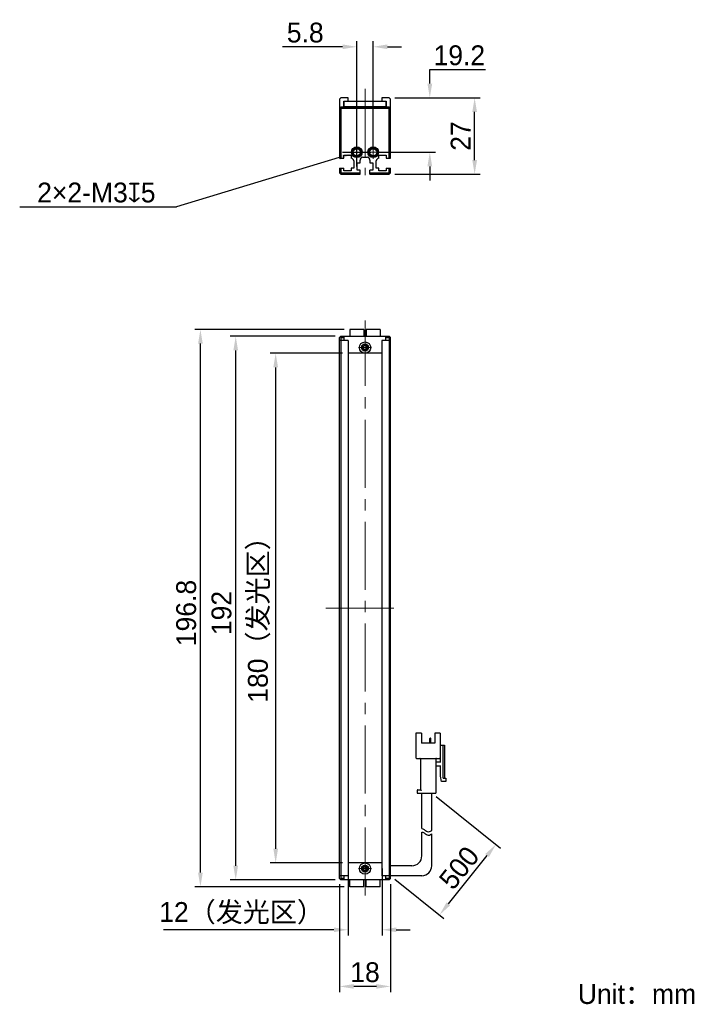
# Model space of a CAD drawing. Header units: millimetres. Extents: x 65 to 186, y 68 to 242.
import ezdxf

# ---------------------------------------------------------------- set-up
doc = ezdxf.new("R2010")
doc.units = ezdxf.units.MM
doc.header["$PDSIZE"] = -5
doc.linetypes.add('点画线', pattern=[18, 12, -2, 2, -2])
for name, color, linetype, lineweight in [('中心线层', 1, '点画线', 18), ('标注', 3, 'Continuous', 25), ('粗实线', 7, 'Continuous', 30), ('粗实线层', 7, 'Continuous', 35)]:
    doc.layers.add(name, color=color, linetype=linetype, lineweight=lineweight)
doc.styles.add('标准', font='txt', dxfattribs={"width": 0.667})
doc.dimstyles.new('CST Standard', dxfattribs={"dimtxt": 3.5, "dimasz": 2.5, "dimexe": 1, "dimexo": 1, "dimgap": 0.6, "dimtad": 1, "dimtoh": 1, "dimdsep": 46, "dimtxsty": 'Standard', "dimcen": -2.5, "dimdle": 5, "dimadec": 0, "dimazin": 2, "dimtfac": 1, "dimtofl": 0, "dimtmove": 0, "dimatfit": 0, "dimfxl": 1, "dimtolj": 1, "dimarcsym": 0})

# ---------------------------------------------------------------- blocks, each defined once
blk = doc.blocks.new('*X1')
at = {"layer": 'Defpoints', "color": 0}
for p in [(130.05, 227.93), (137.24, 227.93), (127.25, 218.33)]:
    blk.add_point(p, dxfattribs=at)
at = {"layer": '标注', "color": 9, "linetype": 'Continuous', "lineweight": -2, "ltscale": 3}
for p, q in [((137.24, 232.93), (147.06, 232.93)), ((137.24, 230.43), (137.24, 232.93)), ((137.24, 215.83), (137.24, 213.33))]:
    blk.add_line(p, q, dxfattribs=at)
at = {"layer": '标注', "color": 0, "linetype": 'Continuous', "lineweight": -2, "ltscale": 3}
for p, q in [((131.05, 227.93), (138.24, 227.93)), ((128.25, 218.33), (138.24, 218.33))]:
    blk.add_line(p, q, dxfattribs=at)
at = {"layer": '标注', "color": 9}
for points in [[(136.82, 230.43), (137.66, 230.43), (137.24, 227.93)], [(137.66, 215.83), (136.82, 215.83), (137.24, 218.33)]]:
    blk.add_solid(points, dxfattribs=at)
at = {"layer": '标注', "color": 7, "insert": (142.45, 235.42), "char_height": 3.5, "attachment_point": 5}
blk.add_mtext('\\A1;\\A1;{\\fFZLanTingHei-R-GBK|b0|i0|c134|p2;19.2}', dxfattribs=at)
blk = doc.blocks.new('*X2')
at = {"layer": 'Defpoints', "color": 0}
for p in [(127.25, 236.94), (124.35, 218.33), (127.25, 218.33)]:
    blk.add_point(p, dxfattribs=at)
at = {"layer": '标注', "color": 9, "linetype": 'Continuous', "lineweight": -2, "ltscale": 3}
for p, q in [((121.85, 236.94), (111.26, 236.94)), ((129.75, 236.94), (132.25, 236.94))]:
    blk.add_line(p, q, dxfattribs=at)
at = {"layer": '标注', "color": 0, "linetype": 'Continuous', "lineweight": -2, "ltscale": 3}
for p, q in [((124.35, 219.33), (124.35, 237.94)), ((127.25, 219.33), (127.25, 237.94))]:
    blk.add_line(p, q, dxfattribs=at)
at = {"layer": '标注', "color": 9}
for points in [[(121.85, 236.53), (121.85, 237.36), (124.35, 236.94)], [(129.75, 237.36), (129.75, 236.53), (127.25, 236.94)]]:
    blk.add_solid(points, dxfattribs=at)
at = {"layer": '标注', "color": 7, "insert": (115.25, 239.43), "char_height": 3.5, "attachment_point": 5}
blk.add_mtext('\\A1;\\A1;{\\fFZLanTingHei-R-GBK|b0|i0|c134|p2;5.8}', dxfattribs=at)
blk = doc.blocks.new('*X3')
at = {"layer": 'Defpoints', "color": 0}
for p in [(110.03, 182.83), (122.8, 182.83), (122.8, 92.83)]:
    blk.add_point(p, dxfattribs=at)
at = {"layer": '标注', "color": 0, "linetype": 'Continuous', "lineweight": -2, "ltscale": 3}
for p, q in [((121.8, 182.83), (109.03, 182.83)), ((121.8, 92.83), (109.03, 92.83))]:
    blk.add_line(p, q, dxfattribs=at)
at = {"layer": '标注', "color": 9, "linetype": 'Continuous', "lineweight": -2, "ltscale": 3}
blk.add_line((110.03, 95.33), (110.03, 180.33), dxfattribs=at)
at = {"layer": '标注', "color": 9}
for points in [[(110.45, 180.33), (109.62, 180.33), (110.03, 182.83)], [(109.62, 95.33), (110.45, 95.33), (110.03, 92.83)]]:
    blk.add_solid(points, dxfattribs=at)
at = {"layer": '标注', "color": 7, "insert": (107.12, 136.96), "char_height": 3.5, "attachment_point": 5, "rotation": 90}
blk.add_mtext('\\A1;\\A1;{\\fFZLanTingHei-R-GBK|b0|i0|c134|p2;180（发光区）}', dxfattribs=at)
blk = doc.blocks.new('*X4')
at = {"layer": 'Defpoints', "color": 0}
for p in [(102.98, 185.83), (121.55, 185.83), (121.55, 89.83)]:
    blk.add_point(p, dxfattribs=at)
at = {"layer": '标注', "color": 0, "linetype": 'Continuous', "lineweight": -2, "ltscale": 3}
for p, q in [((120.55, 185.83), (101.98, 185.83)), ((120.55, 89.83), (101.98, 89.83))]:
    blk.add_line(p, q, dxfattribs=at)
at = {"layer": '标注', "color": 9, "linetype": 'Continuous', "lineweight": -2, "ltscale": 3}
blk.add_line((102.98, 92.33), (102.98, 183.33), dxfattribs=at)
at = {"layer": '标注', "color": 9}
for points in [[(103.39, 183.33), (102.56, 183.33), (102.98, 185.83)], [(102.56, 92.33), (103.39, 92.33), (102.98, 89.83)]]:
    blk.add_solid(points, dxfattribs=at)
at = {"layer": '标注', "color": 7, "insert": (100.48, 136.96), "char_height": 3.5, "attachment_point": 5, "rotation": 90}
blk.add_mtext('\\A1;\\A1;{\\fFZLanTingHei-R-GBK|b0|i0|c134|p2;192}', dxfattribs=at)
blk = doc.blocks.new('*X5')
at = {"layer": 'Defpoints', "color": 0}
for p in [(122.8, 92.83), (128.8, 92.83), (122.8, 81.03)]:
    blk.add_point(p, dxfattribs=at)
at = {"layer": '标注', "color": 0, "linetype": 'Continuous', "lineweight": -2, "ltscale": 3}
for p, q in [((122.8, 91.83), (122.8, 80.03)), ((128.8, 91.83), (128.8, 80.03))]:
    blk.add_line(p, q, dxfattribs=at)
at = {"layer": '标注', "color": 9, "linetype": 'Continuous', "lineweight": -2, "ltscale": 3}
for p, q in [((120.3, 81.03), (90.23, 81.03)), ((131.3, 81.03), (133.8, 81.03))]:
    blk.add_line(p, q, dxfattribs=at)
at = {"layer": '标注', "color": 9}
for points in [[(120.3, 80.61), (120.3, 81.44), (122.8, 81.03)], [(131.3, 81.44), (131.3, 80.61), (128.8, 81.03)]]:
    blk.add_solid(points, dxfattribs=at)
at = {"layer": '标注', "color": 7, "insert": (104.01, 83.94), "char_height": 3.5, "attachment_point": 5}
blk.add_mtext('\\A1;\\A1;{\\fFZLanTingHei-R-GBK|b0|i0|c134|p2;12（发光区）}', dxfattribs=at)
blk = doc.blocks.new('*X6')
at = {"layer": 'Defpoints', "color": 0}
for p in [(121.3, 90.08), (130.3, 90.08), (121.3, 71.03)]:
    blk.add_point(p, dxfattribs=at)
at = {"layer": '标注', "color": 0, "linetype": 'Continuous', "lineweight": -2, "ltscale": 3}
for p, q in [((121.3, 89.08), (121.3, 70.03)), ((130.3, 89.08), (130.3, 70.03))]:
    blk.add_line(p, q, dxfattribs=at)
at = {"layer": '标注', "color": 9, "linetype": 'Continuous', "lineweight": -2, "ltscale": 3}
blk.add_line((127.8, 71.03), (123.8, 71.03), dxfattribs=at)
at = {"layer": '标注', "color": 9}
for points in [[(123.8, 71.45), (123.8, 70.62), (121.3, 71.03)], [(127.8, 70.62), (127.8, 71.45), (130.3, 71.03)]]:
    blk.add_solid(points, dxfattribs=at)
at = {"layer": '标注', "color": 7, "insert": (125.8, 73.52), "char_height": 3.5, "attachment_point": 5}
blk.add_mtext('\\A1;\\A1;{\\fFZLanTingHei-R-GBK|b0|i0|c134|p2;18}', dxfattribs=at)
blk = doc.blocks.new('*X7')
at = {"layer": 'Defpoints', "color": 0}
for p in [(96.75, 187.03), (123.1, 187.03), (123.1, 88.63)]:
    blk.add_point(p, dxfattribs=at)
at = {"layer": '标注', "color": 0, "linetype": 'Continuous', "lineweight": -2, "ltscale": 3}
for p, q in [((122.1, 187.03), (95.75, 187.03)), ((122.1, 88.63), (95.75, 88.63))]:
    blk.add_line(p, q, dxfattribs=at)
at = {"layer": '标注', "color": 9, "linetype": 'Continuous', "lineweight": -2, "ltscale": 3}
blk.add_line((96.75, 91.13), (96.75, 184.53), dxfattribs=at)
at = {"layer": '标注', "color": 9}
for points in [[(97.16, 184.53), (96.33, 184.53), (96.75, 187.03)], [(96.33, 91.13), (97.16, 91.13), (96.75, 88.63)]]:
    blk.add_solid(points, dxfattribs=at)
at = {"layer": '标注', "color": 7, "insert": (94.25, 136.96), "char_height": 3.5, "attachment_point": 5, "rotation": 90}
blk.add_mtext('\\A1;\\A1;{\\fFZLanTingHei-R-GBK|b0|i0|c134|p2;196.8}', dxfattribs=at)
blk = doc.blocks.new('*X8')
at = {"layer": 'Defpoints', "color": 0}
for p in [(123.63, 218.11), (125.07, 218.54)]:
    blk.add_point(p, dxfattribs=at)
at = {"layer": '标注', "color": 0, "linetype": 'Continuous', "ltscale": 3}
for p, q in [((124.35, 215.83), (124.35, 220.83)), ((121.85, 218.33), (126.85, 218.33))]:
    blk.add_line(p, q, dxfattribs=at)
at = {"layer": '标注', "color": 9, "linetype": 'Continuous', "lineweight": -2, "ltscale": 3}
for p in [(121.24, 217.38), (64.85, 208.69)]:
    blk.add_line(p, (92.51, 208.69), dxfattribs=at)
at = {"layer": '标注', "color": 9}
blk.add_solid([(121.36, 216.99), (121.12, 217.78), (123.63, 218.11)], dxfattribs=at)
at = {"layer": '标注', "color": 7, "insert": (78.38, 211.19), "char_height": 3.5, "attachment_point": 5}
blk.add_mtext('\\A1;\\A1;{\\fFZLanTingHei-R-GBK|b0|i0|c134|p2;2×2-M3\\fGDT|b1|i0|c0|p2;x\\fFZLanTingHei-R-GBK|b0|i0|c134|p2;5\\P}', dxfattribs=at)
blk = doc.blocks.new('*X9')
at = {"layer": 'Defpoints', "color": 0}
for p in [(137.58, 105.17), (148.91, 96.1), (130.3, 90.58)]:
    blk.add_point(p, dxfattribs=at)
at = {"layer": '标注', "color": 0, "linetype": 'Continuous', "lineweight": -2, "ltscale": 3}
for p, q in [((138.36, 104.54), (149.69, 95.47)), ((131.08, 89.96), (139.74, 83.03))]:
    blk.add_line(p, q, dxfattribs=at)
at = {"layer": '标注', "color": 9, "linetype": 'Continuous', "lineweight": -2, "ltscale": 3}
blk.add_line((140.52, 85.61), (147.35, 94.15), dxfattribs=at)
at = {"layer": '标注', "color": 9}
for points in [[(147.68, 93.89), (147.02, 94.41), (148.91, 96.1)], [(140.19, 85.87), (140.84, 85.35), (138.96, 83.66)]]:
    blk.add_solid(points, dxfattribs=at)
at = {"layer": '标注', "color": 7, "insert": (142.43, 91.97), "char_height": 3.5, "attachment_point": 5, "rotation": 51.3402}
blk.add_mtext('\\A1;{\\fFZLanTingHei-R-GBK|b0|i0|c134|p2;500}', dxfattribs=at)
blk = doc.blocks.new('*X10')
at = {"layer": 'Defpoints', "color": 0}
for p in [(130.05, 227.93), (145.15, 227.93), (130.05, 214.43)]:
    blk.add_point(p, dxfattribs=at)
at = {"layer": '标注', "color": 0, "linetype": 'Continuous', "lineweight": -2, "ltscale": 3}
for p, q in [((131.05, 227.93), (146.15, 227.93)), ((131.05, 214.43), (146.15, 214.43))]:
    blk.add_line(p, q, dxfattribs=at)
at = {"layer": '标注', "color": 9, "linetype": 'Continuous', "lineweight": -2, "ltscale": 3}
blk.add_line((145.15, 216.93), (145.15, 225.43), dxfattribs=at)
at = {"layer": '标注', "color": 9}
for points in [[(145.57, 225.43), (144.74, 225.43), (145.15, 227.93)], [(144.74, 216.93), (145.57, 216.93), (145.15, 214.43)]]:
    blk.add_solid(points, dxfattribs=at)
at = {"layer": '标注', "color": 7, "insert": (142.68, 221.18), "char_height": 3.5, "attachment_point": 5, "rotation": 90}
blk.add_mtext('\\A1;\\A1;{\\fFZLanTingHei-R-GBK|b0|i0|c134|p2;27}', dxfattribs=at)

msp = doc.modelspace()

# ---------------------------------------------------------------- linework, layer by layer
at = {"layer": '中心线层', "color": 0}
for p, q in [((125.7985, 229.5452), (125.7985, 214.2756)), ((124.3485, 217.1844), (124.3485, 219.4669)), ((127.2485, 217.1844), (127.2485, 219.4669)), ((125.4897, 218.3256), (123.2072, 218.3256)), ((125.4897, 218.3256), (123.6235, 218.3256)), ((128.3897, 218.3256), (126.1072, 218.3256)), ((128.3897, 218.3256), (126.5235, 218.3256)), ((125.7985, 87.0837), (125.7985, 188.5837)), ((125.7985, 184.975), (125.7985, 183.1087)), ((125.7985, 184.975), (125.7985, 182.6924)), ((126.9397, 183.8337), (124.6572, 183.8337)), ((118.9041, 137.8337), (132.6929, 137.8337)), ((125.7985, 92.975), (125.7985, 91.1087)), ((125.7985, 92.975), (125.7985, 90.6924)), ((126.9397, 91.8337), (124.6572, 91.8337))]:
    msp.add_line(p, q, dxfattribs=at)
at = {"layer": '粗实线', "color": 0, "ltscale": 3}
for p, q in [((121.5485, 227.9256), (121.2985, 227.6756)), ((122.7985, 227.9256), (121.5485, 227.9256)), ((122.7985, 227.3256), (122.7985, 227.9256)), ((128.7985, 227.9256), (128.7985, 227.3256)), ((130.0485, 227.9256), (128.7985, 227.9256)), ((130.2985, 227.6756), (130.0485, 227.9256)), ((121.2985, 227.6756), (121.2985, 217.2756)), ((121.5485, 226.2749), (121.2985, 226.0249)), ((121.4235, 226.1499), (121.5485, 226.0249)), ((130.0485, 226.2743), (121.5485, 226.2749)), ((121.5485, 226.0249), (121.5485, 217.2756)), ((130.0485, 226.0243), (121.5485, 226.0249)), ((122.0485, 226.2743), (122.0485, 227.3256)), ((122.0485, 227.3256), (129.5485, 227.3256)), ((122.1485, 226.3249), (122.1485, 227.3256)), ((129.4485, 226.3243), (122.1485, 226.3249)), ((129.4485, 227.3256), (129.4485, 226.3243)), ((129.5485, 227.3256), (129.5485, 226.2743)), ((130.2985, 226.0243), (130.0485, 226.2743)), ((130.1735, 226.1493), (130.0485, 226.0243)), ((130.0485, 217.2756), (130.0485, 226.0243)), ((130.2985, 217.2756), (130.2985, 227.6756)), ((122.0485, 217.2756), (122.0485, 217.7756)), ((122.0485, 217.7756), (123.3485, 217.7756)), ((123.3485, 217.7756), (123.3485, 217.2756)), ((125.4235, 217.4256), (126.1735, 217.4256)), ((128.2485, 217.7756), (129.5485, 217.7756)), ((128.2485, 217.2756), (128.2485, 217.7756)), ((129.5485, 217.7756), (129.5485, 217.2756)), ((121.2985, 217.2756), (122.0485, 217.2756)), ((123.7985, 216.7781), (123.7985, 215.5256)), ((124.4235, 216.4756), (124.9235, 216.4756)), ((124.4235, 215.1756), (124.4235, 216.4756)), ((124.9235, 216.4756), (124.9235, 216.9256)), ((126.6735, 216.9256), (126.6735, 216.4756)), ((126.6735, 216.4756), (127.1735, 216.4756)), ((127.1735, 216.4756), (127.1735, 215.1756)), ((127.7985, 215.5256), (127.7985, 216.7781)), ((129.5485, 217.2756), (130.2985, 217.2756)), ((121.2985, 215.5256), (122.0485, 215.5256)), ((121.2985, 215.5256), (121.2985, 214.6756)), ((121.2985, 214.6756), (121.5485, 214.7792)), ((121.2985, 214.6756), (121.5485, 214.4256)), ((121.5485, 215.5256), (121.5485, 214.7792)), ((121.5485, 214.7792), (121.652, 214.6756)), ((121.5485, 214.4256), (121.652, 214.6756)), ((121.5485, 214.4256), (124.9235, 214.4256)), ((121.652, 214.6756), (124.9235, 214.6756)), ((122.0485, 215.0256), (122.0485, 215.5256)), ((123.3485, 215.0256), (122.0485, 215.0256)), ((123.7985, 215.5256), (123.3485, 215.5256)), ((123.3485, 215.5256), (123.3485, 215.0256)), ((124.9235, 215.1756), (124.4235, 215.1756)), ((124.9235, 214.4256), (124.9235, 215.1756)), ((127.1735, 215.1756), (126.6735, 215.1756)), ((126.6735, 214.4256), (126.6735, 215.1756)), ((126.6735, 214.6756), (129.9449, 214.6756)), ((126.6735, 214.4256), (130.0485, 214.4256)), ((128.2485, 215.5256), (127.7985, 215.5256)), ((128.2485, 215.0256), (128.2485, 215.5256)), ((129.5485, 215.0256), (128.2485, 215.0256)), ((129.5485, 215.5256), (130.2985, 215.5256)), ((129.5485, 215.5256), (129.5485, 215.0256)), ((129.9449, 214.6756), (130.0485, 214.7792)), ((130.0485, 214.4256), (129.9449, 214.6756)), ((130.0485, 214.7792), (130.0485, 215.5256)), ((130.2985, 214.6756), (130.0485, 214.7792)), ((130.0485, 214.4256), (130.2985, 214.6756)), ((130.2985, 214.6756), (130.2985, 215.5256)), ((123.0985, 187.0337), (123.0985, 185.8337)), ((125.5985, 187.0337), (123.0985, 187.0337)), ((125.5985, 187.0337), (125.5985, 185.8337)), ((125.9985, 187.0337), (125.9985, 185.8337)), ((128.4985, 187.0337), (125.9985, 187.0337)), ((128.4985, 187.0337), (128.4985, 185.8337)), ((121.2985, 185.5837), (121.5485, 185.8337)), ((121.2985, 90.0837), (121.2985, 185.5837)), ((122.7985, 185.0837), (121.2985, 185.0837)), ((121.4235, 185.7087), (121.5484, 185.5837)), ((121.5484, 185.5837), (121.5485, 90.0837)), ((121.5484, 185.5837), (122.1485, 185.5837)), ((121.5485, 185.8337), (130.0485, 185.8337)), ((122.1485, 185.0837), (122.1485, 185.8337)), ((122.7985, 185.0837), (122.7985, 90.5837)), ((128.7985, 185.0837), (128.7985, 90.5837)), ((130.2985, 185.0837), (128.7985, 185.0837)), ((129.4485, 185.0837), (129.4485, 185.8337)), ((129.4485, 185.5837), (130.0485, 185.5837)), ((130.2985, 185.5837), (130.0485, 185.8337)), ((130.0485, 185.5837), (130.1735, 185.7087)), ((130.0485, 185.5837), (130.0485, 90.0837)), ((130.2985, 90.0837), (130.2985, 185.5837)), ((128.7985, 182.8337), (122.7985, 182.8337)), ((135.7678, 115.7254), (134.7761, 115.7254)), ((134.7761, 115.7254), (134.7761, 111.4087)), ((135.7678, 115.7254), (135.7678, 113.9754)), ((137.2258, 113.9754), (137.2258, 114.7804)), ((137.3719, 114.8387), (137.2841, 114.8387)), ((137.4303, 113.9754), (137.4303, 114.7804)), ((139.0928, 115.7254), (138.1011, 115.7254)), ((138.1011, 115.7254), (138.1011, 113.9754)), ((139.0928, 115.7254), (139.0928, 111.4087)), ((138.1011, 113.9754), (135.7678, 113.9754)), ((139.0928, 113.6254), (139.8511, 113.6254)), ((139.1511, 110.592), (139.1511, 113.6254)), ((139.5594, 113.6254), (139.5594, 107.9087)), ((139.8511, 113.6254), (139.8511, 107.792)), ((134.8928, 111.292), (138.9761, 111.292)), ((139.1511, 112.9254), (139.0928, 112.9254)), ((135.5928, 111.1754), (135.5928, 105.7504)), ((138.2761, 111.1754), (138.2761, 105.167)), ((138.3928, 110.7087), (139.1511, 110.7087)), ((139.1511, 109.892), (138.3928, 109.892)), ((139.1511, 108.142), (139.1511, 110.0087)), ((139.3261, 107.2087), (139.1511, 108.142)), ((139.6761, 107.792), (140.0844, 107.792)), ((140.0844, 107.792), (140.0844, 107.2087)), ((140.0844, 107.2087), (139.3261, 107.2087)), ((135.0094, 105.6337), (135.0094, 105.167)), ((135.0094, 105.167), (138.2761, 105.167)), ((135.1261, 105.7504), (135.5928, 105.7504)), ((135.8261, 98.8897), (135.8261, 105.167)), ((137.5761, 98.5706), (137.5761, 105.167)), ((135.8261, 94.0837), (135.8261, 98.2912)), ((137.5761, 92.3337), (137.5761, 97.972)), ((128.7985, 92.8337), (122.7985, 92.8337)), ((134.0761, 92.3337), (130.2985, 92.3337)), ((122.7985, 90.5837), (121.2985, 90.5837)), ((122.1485, 89.8337), (122.1485, 90.5837)), ((130.2985, 90.5837), (128.7985, 90.5837)), ((129.4485, 89.8337), (129.4485, 90.5837)), ((135.8261, 90.5837), (130.2985, 90.5837)), ((121.5485, 89.8337), (121.2985, 90.0837)), ((121.5485, 90.0837), (121.4235, 89.9587)), ((122.1485, 90.0837), (121.5485, 90.0837)), ((130.0485, 89.8337), (121.5485, 89.8337)), ((123.0985, 88.6337), (123.0985, 89.8337)), ((125.5985, 88.6337), (125.5985, 89.8337)), ((125.9985, 88.6337), (125.9985, 89.8337)), ((128.4985, 88.6337), (128.4985, 89.8337)), ((130.0485, 90.0837), (129.4485, 90.0837)), ((130.2985, 90.0837), (130.0485, 89.8337)), ((130.1735, 89.9587), (130.0485, 90.0837)), ((125.5985, 88.6337), (123.0985, 88.6337)), ((128.4985, 88.6337), (125.9985, 88.6337))]:
    msp.add_line(p, q, dxfattribs=at)
for centre, radius in [((124.3485, 218.3256), 0.95), ((124.3485, 218.3256), 0.8), ((127.2485, 218.3256), 0.95), ((127.2485, 218.3256), 0.8), ((124.3485, 218.3256), 0.625), ((127.2485, 218.3256), 0.625), ((125.7987, 183.8337), 1), ((125.7984, 183.8337), 0.625), ((125.7985, 183.8337), 0.4), ((125.7983, 91.8337), 1), ((125.7986, 91.8337), 0.625), ((125.7985, 91.8337), 0.4)]:
    msp.add_circle(centre, radius, dxfattribs=at)
for centre, radius, start, end in [((124.3485, 218.3256), 0.75, 255, 195), ((127.2485, 218.3256), 0.75, 255, 195), ((125.4235, 216.9256), 0.5, 90, 180), ((126.1735, 216.9256), 0.5, 0, 90), ((123.2985, 216.7781), 0.5, 0, 84.26083), ((128.2985, 216.7781), 0.5, 95.73917, 180), ((125.7985, 183.8337), 0.5, 165, 105), ((125.7987, 183.8337), 0.3667, 25.932154, 154.217671), ((125.7987, 183.8337), 0.3667, 205.782329, 334.067846), ((137.2841, 114.7804), 0.0583, 90, 180), ((137.3719, 114.7804), 0.0583, 0, 90), ((134.8928, 111.4087), 0.1167, 180, 270), ((135.4761, 111.1754), 0.1167, 0, 90), ((138.3928, 111.1754), 0.1167, 90, 180), ((138.9761, 111.4087), 0.1167, 270, 0), ((138.3928, 110.8254), 0.1167, 180, 270), ((138.3928, 109.7754), 0.1167, 90, 180), ((139.6761, 107.9087), 0.1167, 180, 270), ((135.1261, 105.6337), 0.1167, 90, 180), ((134.0761, 94.0837), 1.75, 270, 0), ((125.7985, 91.8337), 0.5, 345, 285), ((125.7983, 91.8337), 0.3667, 25.782329, 154.067846), ((135.8261, 92.3337), 1.75, 270, 0), ((125.7983, 91.8337), 0.3667, 205.932154, 334.217671)]:
    msp.add_arc(centre, radius, start, end, dxfattribs=at)
for points, knots in [([(125.4685, 183.9932), (125.4566, 183.9686), (125.4405, 183.9157), (125.4356, 183.861), (125.4356, 183.8337)], [0, 0, 0, 0, 506.84839641, 1014.182331, 1014.182331, 1014.182331, 1014.182331]), ([(125.4356, 183.8337), (125.4356, 183.8064), (125.4405, 183.7517), (125.4566, 183.6988), (125.4685, 183.6742)], [0, 0, 0, 0, 506.94050539, 1013.40311155, 1013.40311155, 1013.40311155, 1013.40311155]), ([(126.1617, 183.8337), (126.1617, 183.8612), (126.1567, 183.9162), (126.1405, 183.9694), (126.1285, 183.994)], [0, 0, 0, 0, 507.85087396, 1015.21230452, 1015.21230452, 1015.21230452, 1015.21230452]), ([(126.1285, 183.6733), (126.1405, 183.698), (126.1567, 183.7512), (126.1617, 183.8062), (126.1617, 183.8337)], [0, 0, 0, 0, 506.96751201, 1014.43169768, 1014.43169768, 1014.43169768, 1014.43169768]), ([(135.5928, 105.7504), (135.5943, 105.7488), (135.5998, 105.7434), (135.6107, 105.7324), (135.6265, 105.7166), (135.6454, 105.6977), (135.6661, 105.677), (135.6877, 105.6555), (135.7022, 105.6409), (135.7094, 105.6337)], [0, 0, 0, 0, 89.99685495, 318.88561207, 637.09776581, 1012.41134318, 1422.33252439, 1847.9891434, 2270.64429535, 2270.64429535, 2270.64429535, 2270.64429535]), ([(135.8261, 98.8897), (135.9653, 98.8683), (136.2855, 98.7521), (136.8364, 98.1955), (137.2967, 98.3712), (137.5761, 98.5706)], [0, 0, 0, 0, 245.54578242, 578.50535796, 1066.98228807, 1066.98228807, 1066.98228807, 1066.98228807]), ([(135.8261, 98.2912), (135.9653, 98.2698), (136.2855, 98.1535), (136.8364, 97.5969), (137.2967, 97.7727), (137.5761, 97.972)], [0, 0, 0, 0, 245.28385933, 577.8882677, 1065.84414066, 1065.84414066, 1065.84414066, 1065.84414066]), ([(125.4685, 91.994), (125.4565, 91.9694), (125.4403, 91.9162), (125.4353, 91.8612), (125.4353, 91.8337)], [0, 0, 0, 0, 350.38415158, 701.11157286, 701.11157286, 701.11157286, 701.11157286]), ([(125.4353, 91.8337), (125.4353, 91.8062), (125.4403, 91.7512), (125.4565, 91.698), (125.4685, 91.6733)], [0, 0, 0, 0, 350.57968579, 700.82149895, 700.82149895, 700.82149895, 700.82149895]), ([(126.1614, 91.8337), (126.1614, 91.861), (126.1564, 91.9157), (126.1404, 91.9686), (126.1285, 91.9932)], [0, 0, 0, 0, 352.34463705, 704.35711436, 704.35711436, 704.35711436, 704.35711436]), ([(126.1285, 91.6742), (126.1404, 91.6988), (126.1564, 91.7517), (126.1614, 91.8064), (126.1614, 91.8337)], [0, 0, 0, 0, 351.86812826, 704.0733305, 704.0733305, 704.0733305, 704.0733305])]:
    msp.add_open_spline(points, degree=3, knots=knots, dxfattribs=at)

# ---------------------------------------------------------------- texts
at = {"layer": '粗实线层', "color": 0, "insert": (163.3616, 71.4328), "char_height": 3.5, "width": 42.992139, "attachment_point": 1, "style": '标准'}
msp.add_mtext('{\\W1;\\fFZLanTingHei-R-GBK|b0|i0|c134|p2;Unit：mm}', dxfattribs=at)

# ---------------------------------------------------------------- dimensions: what is measured, and where the dimension line sits
at = {"layer": '标注', "color": 0, "ltscale": 3}
for base, p1, p2, override, picture, middle in [((127.2485, 236.9417), (124.3485, 218.3256), (127.2485, 218.3256), {"dimlfac": 2, "dimtxsty": 'Standard', "dimsah": 1, "dimclrd": 9, "dimclrt": 7, "dimtzin": 8}, '*X2', (115.2485, 236.9417)), ((122.7985, 81.0257), (128.7985, 92.8337), (122.7985, 92.8337), {"dimlfac": 2, "dimpost": '（发光区）', "dimtxsty": 'Standard', "dimsah": 1, "dimclrd": 9, "dimclrt": 7, "dimtzin": 8}, '*X5', (104.0139, 81.0257))]:
    dim = msp.add_linear_dim(base=base, p1=p1, p2=p2, text='\\A1;{\\fFZLanTingHei-R-GBK|b0|i0|c134|p2;<>}', dimstyle='CST Standard', override=override, dxfattribs=at)
    dim.commit()
    dim.dimension.update_dxf_attribs({"geometry": picture, "text_midpoint": middle, "dimtype": 160})
for base, p1, picture, middle in [((137.2413, 227.9256), (127.2485, 218.3256), '*X1', (142.4499, 235.4222)), ((145.1524, 227.9256), (130.0485, 214.4256), '*X10', (142.6832, 221.1756))]:
    dim = msp.add_linear_dim(base=base, p1=p1, p2=(130.0485, 227.9256), angle=90, text='\\A1;{\\fFZLanTingHei-R-GBK|b0|i0|c134|p2;<>}', dimstyle='CST Standard', override={"dimlfac": 2, "dimtxsty": 'Standard', "dimsah": 1, "dimclrd": 9, "dimclrt": 7, "dimtzin": 8}, dxfattribs=at)
    dim.commit()
    dim.dimension.update_dxf_attribs({"geometry": picture, "text_midpoint": middle})
dim = msp.add_diameter_dim_2p(p1=(125.0664, 218.5428), p2=(123.6306, 218.1085), text='\\A1;{\\fFZLanTingHei-R-GBK|b0|i0|c134|p2;2×2-M3\\fGDT|b1|i0|c0|p2;x\\fFZLanTingHei-R-GBK|b0|i0|c134|p2;5\\P}', dimstyle='CST Standard', override={"dimlfac": 2, "dimpost": '2×2-M<>{\\fcxgdtshp;b}5\\X(此处端板螺丝可根据需要拆装)', "dimtxsty": 'Standard', "dimsah": 1, "dimclrd": 9, "dimclrt": 7, "dimtzin": 8}, dxfattribs=at)
dim.commit()
dim.dimension.update_dxf_attribs({"geometry": '*X8', "text_midpoint": (78.3777, 208.6942), "dimtype": 163})
for base, p1, p2, angle, text, override, picture, middle in [((96.7465, 187.0337), (123.0985, 88.6337), (123.0985, 187.0337), 90, '\\A1;{\\fFZLanTingHei-R-GBK|b0|i0|c134|p2;196.8}', {"dimlfac": 2, "dimpost": '(<>)', "dimtxsty": 'Standard', "dimsah": 1, "dimclrd": 9, "dimclrt": 7, "dimtzin": 8}, '*X7', (96.7465, 136.9612)), ((102.9752, 185.8337), (121.5485, 89.8337), (121.5485, 185.8337), 90, '\\A1;{\\fFZLanTingHei-R-GBK|b0|i0|c134|p2;<>}', {"dimlfac": 2, "dimtxsty": 'Standard', "dimsah": 1, "dimclrd": 9, "dimclrt": 7, "dimtzin": 8}, '*X4', (102.9752, 136.9612)), ((110.0341, 182.8337), (122.7985, 92.8337), (122.7985, 182.8337), 90, '\\A1;{\\fFZLanTingHei-R-GBK|b0|i0|c134|p2;<>}', {"dimlfac": 2, "dimpost": '（发光区）', "dimtxsty": 'Standard', "dimsah": 1, "dimclrd": 9, "dimclrt": 7, "dimtzin": 8}, '*X3', (110.0341, 136.9612)), ((148.9117, 96.0985), (130.2985, 90.5837), (137.5761, 105.167), 51.340192, '{\\fFZLanTingHei-R-GBK|b0|i0|c134|p2;500}', {"dimlfac": 2, "dimtxsty": 'Standard', "dimsah": 1, "dimclrd": 9, "dimclrt": 7, "dimtzin": 0}, '*X9', (144.3686, 90.4197))]:
    dim = msp.add_linear_dim(base=base, p1=p1, p2=p2, angle=angle, text=text, dimstyle='CST Standard', override=override, dxfattribs=at)
    dim.commit()
    dim.dimension.update_dxf_attribs({"geometry": picture, "text_midpoint": middle, "dimtype": 160})
dim = msp.add_linear_dim(base=(121.2985, 71.0327), p1=(130.2985, 90.0837), p2=(121.2985, 90.0837), text='\\A1;{\\fFZLanTingHei-R-GBK|b0|i0|c134|p2;<>}', dimstyle='CST Standard', override={"dimlfac": 2, "dimtxsty": 'Standard', "dimsah": 1, "dimclrd": 9, "dimclrt": 7, "dimtzin": 8}, dxfattribs=at)
dim.commit()
dim.dimension.update_dxf_attribs({"geometry": '*X6', "text_midpoint": (125.7985, 73.5202)})

doc.saveas('drawing.dxf')
